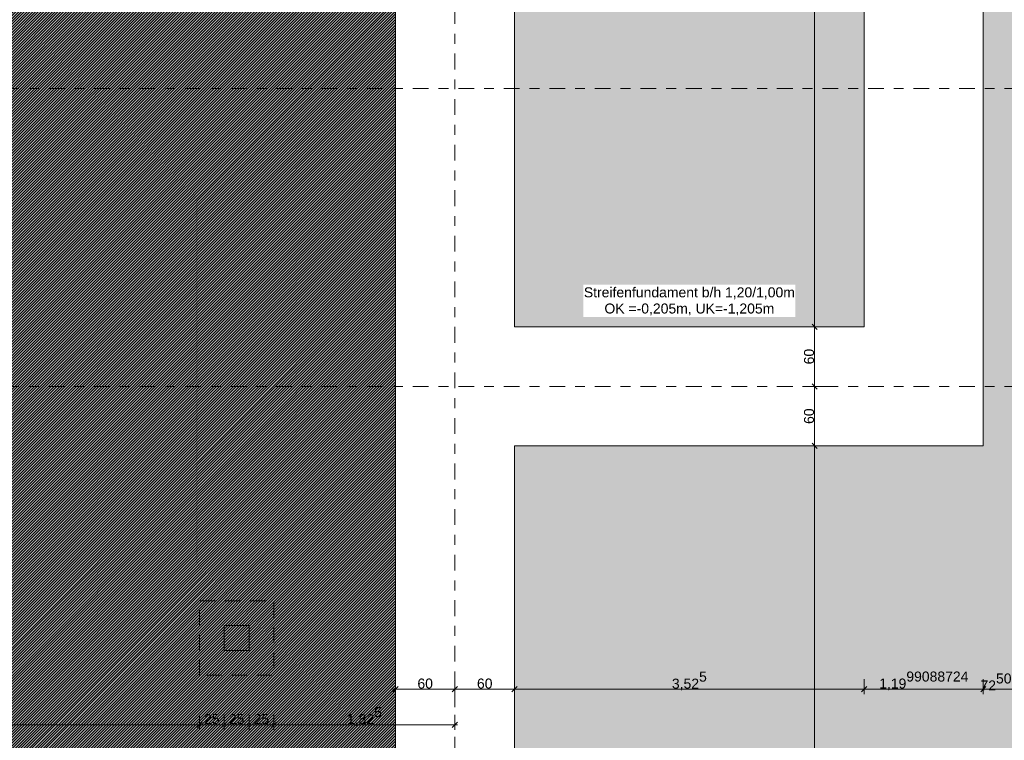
# Model space of a CAD drawing. Header units: metres. Extents: x -273 to 6, y -183 to 13.
# Tile 136 of 256: x -103.81 to -93.88, y -26.51 to -19.25. Entities that reach past the tile are written whole.
import ezdxf

# ---------------------------------------------------------------- set-up
doc = ezdxf.new("R2010")
doc.units = ezdxf.units.M
doc.header["$LTSCALE"] = 0.05
doc.header["$PDMODE"] = 1
doc.header["$PDSIZE"] = -2
doc.linetypes.add('ISO-02 Strichlinie', pattern=[3.81, 3.048, -0.762])
doc.linetypes.add('Linienart-53', pattern=[5.291531, 3.175, -1.058062, 0.352704, -0.705764])
doc.layers.get('0').update_dxf_attribs({"lineweight": 25})
for name, color, linetype, lineweight, true_color in [('30 -32 Gründung- 2 Flachgründungen u. Bodenplatten', 7, 'Continuous', 9, 0xff6633), ('70 -72 Beschriftung- 1 Beschriftung allgemein', 7, 'Continuous', 9, 0xff6633), ('70 -76 Bemaßung- 2 Allgemein', 7, 'Continuous', 5, 0x6666cc)]:
    doc.layers.add(name, color=color, linetype=linetype, lineweight=lineweight, true_color=true_color)
doc.layers.add('70 -71 Achsen- 1 Gebäudeachsen', color=7, linetype='Linienart-53', lineweight=18)
doc.layers.add('Keine', color=7, linetype='Continuous', lineweight=9)
doc.styles.add('Arial', font='arial.ttf')
doc.dimstyles.new('k+k_klein', dxfattribs={"dimtxt": 0.100689, "dimasz": 0.05302, "dimexe": 0.05, "dimexo": 0.15, "dimgap": 0.005, "dimtad": 1, "dimdec": 3, "dimtxsty": 'Arial', "dimblk": 'VW_SLASH-2', "dimblk1": 'VW_SLASH-2', "dimblk2": 'VW_SLASH-2', "dimcen": 0, "dimdle": 0.025, "dimadec": 3, "dimazin": 0, "dimtfac": 0.75, "dimtdec": 3, "dimtix": 1, "dimtmove": 0, "dimatfit": 0, "dimldrblk": 'VW_FILLEDARROW', "dimfxl": 0.1, "dimfxlon": 1, "dimfrac": 2, "dimtolj": 1, "dimarcsym": 0})

# ---------------------------------------------------------------- blocks, each defined once
blk = doc.blocks.new('_Achsen (3D)')
at = {"layer": '70 -71 Achsen- 1 Gebäudeachsen', "transparency": 33554687}
for p, q in [((-99.421, 3.8), (-99.421, -46.172)), ((-179.668, -19.947), (3.826, -19.947)), ((-179.668, -22.947), (3.826, -22.947))]:
    blk.add_line(p, q, dxfattribs=at)
blk = doc.blocks.new('Gruppe-2314')
at = {"layer": '30 -32 Gründung- 2 Flachgründungen u. Bodenplatten', "linetype": 'ISO-02 Strichlinie', "flags": 128}
blk.add_lwpolyline([(-101.996, -25.857), (-101.996, -25.107), (-101.246, -25.107), (-101.246, -25.857)], close=True, dxfattribs=at)
at = {"layer": '70 -72 Beschriftung- 1 Beschriftung allgemein', "flags": 128}
blk.add_lwpolyline([(-101.746, -25.607), (-101.746, -25.357), (-101.496, -25.357), (-101.496, -25.607)], close=True, dxfattribs=at)
blk = doc.blocks.new('_FU_2D LP5 (2D)')
at = {"layer": 'Keine', "linetype": 'Continuous', "lineweight": 0, "transparency": 33554511}
h = blk.add_hatch(color=43, dxfattribs=at)
h.paths.add_polyline_path([(-75.67109109, -30.59704198), (-73.67099996, -30.59704198), (-73.67099996, -35.19704198), (-74.57099996, -35.19704198), (-74.57099996, -38.67204198), (-73.89599996, -38.67204198), (-73.89599996, -39.34704198), (-67.52099996, -39.34704198), (-67.52099996, -38.34704198), (-65.32099996, -38.34704198), (-65.32099996, -39.34704198), (-59.27099996, -39.34704198), (-59.27099996, -38.34704198), (-57.07099996, -38.34704198), (-57.07099996, -39.34704198), (-50.67099996, -39.34704198), (-50.67099996, -28.29704198), (-56.92099996, -28.29704198), (-56.92099996, -32.44704198), (-59.42099996, -32.44704198), (-59.42099996, -28.29704198), (-65.17099996, -28.29704198), (-65.17099996, -32.44704198), (-67.67099996, -32.44704198), (-67.67099996, -28.29704198), (-73.57099996, -28.29704198), (-73.57099996, -29.29704198), (-75.77099996, -29.29704198), (-75.77099996, -27.09704198), (-74.77099996, -27.09704198), (-74.77099996, -24.04704198), (-75.77099996, -24.04704198), (-75.77099996, -21.84704198), (-74.77099996, -21.84704198), (-74.77099996, -20.54704198), (-75.67109109, -20.54704198), (-75.67109109, -10.69704198), (-75.42109109, -10.69704198), (-75.42109109, -9.44704198), (-81.42109109, -9.44704198), (-81.42109109, -13.94704198), (-84.42109109, -13.94704198), (-84.42109109, -6.44704198), (-81.95609109, -6.44704198), (-81.95609109, -3.29008264), (-84.69599996, -3.29008264), (-84.69599996, -0.54704198), (-88.07099996, -0.54704198), (-88.07099996, -2.44704198), (-89.37099996, -2.44704198), (-89.37099996, -0.54704198), (-89.57099996, -0.54704198), (-89.57099996, -2.89008719), (-92.77099996, -2.89008719), (-92.77099996, -0.54704198), (-93.72109109, -0.54704198), (-93.72109109, -8.09704198), (-92.67109109, -8.09704198), (-92.67109109, -6.44704198), (-89.67109109, -6.44704198), (-89.67109109, -13.94704198), (-92.67109109, -13.94704198), (-92.67109109, -9.29704198), (-98.82109109, -9.29704198), (-98.82109109, -11.09704198), (-94.09609109, -11.09704198), (-94.09609109, -23.54704198), (-98.82109109, -23.54704198), (-98.82109109, -34.09704198), (-75.67109109, -34.09704198)])
h.paths.add_polyline_path([(-89.17109109, -33.19704198), (-93.17109109, -33.19704198), (-93.17109109, -29.19704198), (-89.17109109, -29.19704198)])
h.paths.add_polyline_path([(-84.92109109, -29.19704198), (-80.92109109, -29.19704198), (-80.92109109, -33.19704198), (-84.92109109, -33.19704198)])
h.paths.add_polyline_path([(-85.12109109, -17.39704198), (-80.72109109, -17.39704198), (-80.72109109, -25.49704198), (-85.12109109, -25.49704198)])
h.paths.add_polyline_path([(-88.97109109, -25.49704198), (-93.37109109, -25.49704198), (-93.37109109, -17.39704198), (-88.97109109, -17.39704198)])
for points in [[(-98.82099996, -12.29704198), (-95.29599996, -12.29704198), (-95.29599996, -22.34704198), (-98.82099996, -22.34704198)], [(-159.62099996, -12.44704198), (-159.62099996, -39.34704198), (-154.37099996, -39.34704198), (-154.37099996, -37.69704198), (-150.87099996, -37.69704198), (-150.87099996, -39.34704198), (-146.77099996, -39.34704198), (-146.77099996, -37.69704198), (-143.27099996, -37.69704198), (-143.27099996, -39.34704198), (-139.17099996, -39.34704198), (-139.17099996, -37.69704198), (-135.67099996, -37.69704198), (-135.67099996, -39.34704198), (-131.57099996, -39.34704198), (-131.57099996, -37.69704198), (-128.07099996, -37.69704198), (-128.07099996, -39.34704198), (-123.97099996, -39.34704198), (-123.97099996, -37.69704198), (-120.47099996, -37.69704198), (-120.47099996, -39.34704198), (-116.37099996, -39.34704198), (-116.37099996, -37.69704198), (-112.87099996, -37.69704198), (-112.87099996, -39.34704198), (-108.77099996, -39.34704198), (-108.77099996, -37.69704198), (-105.27099996, -37.69704198), (-105.27099996, -39.34704198), (-100.02099996, -39.34704198), (-100.02099996, -12.44704198)]]:
    blk.add_hatch(color=43, dxfattribs=at).paths.add_polyline_path(points)
at = {"layer": 'Keine', "linetype": 'Continuous', "lineweight": 18, "transparency": 33554511}
h = blk.add_hatch(dxfattribs=at)
h.set_pattern_fill('Schraffur rosa', color=211, style=0, pattern_type=2)
h.set_pattern_definition([(45, (-163.679892, -17.715123), (0.0141421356, -0.0141421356), [])])
h.paths.add_polyline_path([(-159.62099996, -12.44704198), (-159.62099996, -39.34704198), (-154.37099996, -39.34704198), (-154.37099996, -37.69704198), (-150.87099996, -37.69704198), (-150.87099996, -39.34704198), (-146.77099996, -39.34704198), (-146.77099996, -37.69704198), (-143.27099996, -37.69704198), (-143.27099996, -39.34704198), (-139.17099996, -39.34704198), (-139.17099996, -37.69704198), (-135.67099996, -37.69704198), (-135.67099996, -39.34704198), (-131.57099996, -39.34704198), (-131.57099996, -37.69704198), (-128.07099996, -37.69704198), (-128.07099996, -39.34704198), (-123.97099996, -39.34704198), (-123.97099996, -37.69704198), (-120.47099996, -37.69704198), (-120.47099996, -39.34704198), (-116.37099996, -39.34704198), (-116.37099996, -37.69704198), (-112.87099996, -37.69704198), (-112.87099996, -39.34704198), (-108.77099996, -39.34704198), (-108.77099996, -37.69704198), (-105.27099996, -37.69704198), (-105.27099996, -39.34704198), (-100.02099996, -39.34704198), (-100.02099996, -12.44704198)])
at = {"layer": '30 -32 Gründung- 2 Flachgründungen u. Bodenplatten', "flags": 128}
blk.add_lwpolyline([(-159.62099996, -12.44704198), (-100.02099996, -12.44704198), (-100.02099996, -40.04704198), (-98.82099996, -40.04704198), (-98.82099996, -23.54704198), (-94.09599996, -23.54704198), (-94.09599996, -11.09704198), (-98.82099996, -11.09704198), (-98.82099996, -9.29704198), (-92.67099996, -9.29704198), (-92.67099996, -8.09704198), (-93.72099996, -8.09704198), (-93.72099996, 0.10991089), (-94.92099996, 0.10991089), (-94.92099996, -8.09704198), (-98.82099996, -8.09704198), (-98.82099996, -7.44704198), (-100.02099996, -7.44704198), (-100.02099996, -10.94704198), (-160.82099996, -10.94704198)], dxfattribs=at)
blk.add_lwpolyline([(-95.29599996, -22.34704198), (-98.82099996, -22.34704198), (-98.82099996, -12.29704198), (-95.29599996, -12.29704198)], close=True, dxfattribs=at)
at = {"layer": 'Keine', "flags": 128}
for points in [[(-84.69599996, -0.54704198), (-88.07099996, -0.54704198), (-88.07099996, -2.44704198), (-89.37099996, -2.44704198), (-89.37099996, -0.54704198), (-89.57099996, -0.54704198), (-89.57099996, -2.89008719), (-92.77099996, -2.89008719), (-92.77099996, -0.54704198), (-93.72109109, -0.54704198), (-93.72109109, -8.09704198), (-92.67109109, -8.09704198), (-92.67109109, -6.44704198), (-89.67109109, -6.44704198), (-89.67109109, -13.94704198), (-92.67109109, -13.94704198), (-92.67109109, -9.29704198), (-98.82109109, -9.29704198), (-98.82109109, -11.09704198), (-94.09609109, -11.09704198), (-94.09609109, -23.54704198), (-98.82109109, -23.54704198), (-98.82109109, -34.09704198), (-75.67109109, -34.09704198)], [(-135.67099996, -39.34704198), (-131.57099996, -39.34704198), (-131.57099996, -37.69704198), (-128.07099996, -37.69704198), (-128.07099996, -39.34704198), (-123.97099996, -39.34704198), (-123.97099996, -37.69704198), (-120.47099996, -37.69704198), (-120.47099996, -39.34704198), (-116.37099996, -39.34704198), (-116.37099996, -37.69704198), (-112.87099996, -37.69704198), (-112.87099996, -39.34704198), (-108.77099996, -39.34704198), (-108.77099996, -37.69704198), (-105.27099996, -37.69704198), (-105.27099996, -39.34704198), (-100.02099996, -39.34704198), (-100.02099996, -12.44704198), (-159.62099996, -12.44704198)], [(-135.67099996, -39.34704198), (-131.57099996, -39.34704198), (-131.57099996, -37.69704198), (-128.07099996, -37.69704198), (-128.07099996, -39.34704198), (-123.97099996, -39.34704198), (-123.97099996, -37.69704198), (-120.47099996, -37.69704198), (-120.47099996, -39.34704198), (-116.37099996, -39.34704198), (-116.37099996, -37.69704198), (-112.87099996, -37.69704198), (-112.87099996, -39.34704198), (-108.77099996, -39.34704198), (-108.77099996, -37.69704198), (-105.27099996, -37.69704198), (-105.27099996, -39.34704198), (-100.02099996, -39.34704198), (-100.02099996, -12.44704198), (-159.62099996, -12.44704198)]]:
    blk.add_lwpolyline(points, dxfattribs=at)
blk.add_lwpolyline([(-98.82099996, -12.29704198), (-95.29599996, -12.29704198), (-95.29599996, -22.34704198), (-98.82099996, -22.34704198)], close=True, dxfattribs=at)
at = {"layer": '70 -72 Beschriftung- 1 Beschriftung allgemein', "color": 7}
blk.add_blockref('Gruppe-2314', (0, 0), dxfattribs=at)
blk = doc.blocks.new('Gruppe-2757')
at = {"color": 255}
blk.add_wipeout([(-98.1268, -22.247), (-95.9902, -22.247), (-95.9902, -21.9225), (-98.1268, -21.9225)], dxfattribs=at).dxf.layer = '70 -72 Beschriftung- 1 Beschriftung allgemein'
at = {"layer": '70 -72 Beschriftung- 1 Beschriftung allgemein', "insert": (-97.0585, -21.9495), "char_height": 0.100689, "attachment_point": 2, "line_spacing_factor": 0.970891, "style": 'Arial'}
blk.add_mtext('Streifenfundament b/h 1,20/1,00m\\POK =-0,205m, UK=-1,205m', dxfattribs=at)
blk = doc.blocks.new('VW_SLASH-2')
at = {"color": 0, "linetype": 'ByBlock', "lineweight": -2, "transparency": 16777216}
blk.add_line((0.47, 0), (-1, 0), dxfattribs=at)
at = {"color": 0, "lineweight": 5, "transparency": 16777216, "flags": 128}
blk.add_lwpolyline([(0.5, 0.5), (-0.5, -0.5)], dxfattribs=at)
blk = doc.blocks.new('*D3565')
at = {"layer": '70 -76 Bemaßung- 2 Allgemein', "color": 0, "lineweight": -2}
for p, q in [((-95.696, -12.297), (-95.846, -12.297)), ((-95.796, -22.294), (-95.796, -12.3501)), ((-95.696, -22.347), (-95.846, -22.347))]:
    blk.add_line(p, q, dxfattribs=at)
at = {"layer": 'Defpoints', "color": 0}
for p in [(-95.796, -12.297), (-95.296, -12.297), (-95.296, -22.347)]:
    blk.add_point(p, dxfattribs=at)
at = {"layer": '70 -76 Bemaßung- 2 Allgemein', "color": 0, "lineweight": -2, "xscale": 0.05302001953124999, "yscale": 0.05302001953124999, "zscale": 0.05302001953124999}
for p, rotation in [((-95.796, -12.297), 90), ((-95.796, -22.347), 270)]:
    blk.add_blockref('VW_SLASH-2', p, dxfattribs=dict(at, rotation=rotation))
at = {"layer": '70 -76 Bemaßung- 2 Allgemein', "color": 0, "insert": (-95.8615, -17.322), "char_height": 0.10069, "attachment_point": 5, "rotation": 90, "style": 'Arial'}
blk.add_mtext('\\A1;10,05', dxfattribs=at)
blk = doc.blocks.new('VW_FILLEDARROW')
at = {"linetype": 'Continuous', "lineweight": 0, "transparency": 16777216}
blk.add_hatch(color=0, dxfattribs=at).paths.add_polyline_path([(-2.83, 0.76), (0, 0), (-2.83, -0.76)])
at = {"color": 0, "lineweight": 5, "transparency": 16777216, "flags": 128}
blk.add_lwpolyline([(-2.83, 0.76), (0, 0), (-2.83, -0.76)], close=True, dxfattribs=at)
blk = doc.blocks.new('*D3566')
at = {"layer": '70 -76 Bemaßung- 2 Allgemein', "color": 0, "lineweight": -2}
for p, q in [((-95.696, -22.347), (-95.846, -22.347)), ((-95.796, -22.894), (-95.796, -22.4001)), ((-95.696, -22.947), (-95.846, -22.947))]:
    blk.add_line(p, q, dxfattribs=at)
at = {"layer": 'Defpoints', "color": 0}
for p in [(-95.796, -22.347), (-95.296, -22.347), (-94.096, -22.947)]:
    blk.add_point(p, dxfattribs=at)
at = {"layer": '70 -76 Bemaßung- 2 Allgemein', "color": 0, "lineweight": -2, "xscale": 0.05302001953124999, "yscale": 0.05302001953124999, "zscale": 0.05302001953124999}
for p, rotation in [((-95.796, -22.347), 90), ((-95.796, -22.947), 270)]:
    blk.add_blockref('VW_SLASH-2', p, dxfattribs=dict(at, rotation=rotation))
at = {"layer": '70 -76 Bemaßung- 2 Allgemein', "color": 0, "insert": (-95.8524, -22.647), "char_height": 0.10069, "attachment_point": 5, "rotation": 90, "style": 'Arial'}
blk.add_mtext('\\A1;60', dxfattribs=at)
blk = doc.blocks.new('*D3567')
at = {"layer": '70 -76 Bemaßung- 2 Allgemein', "color": 0, "lineweight": -2}
for p, q in [((-95.696, -22.947), (-95.846, -22.947)), ((-95.796, -23.494), (-95.796, -23.0001)), ((-95.696, -23.547), (-95.846, -23.547))]:
    blk.add_line(p, q, dxfattribs=at)
at = {"layer": 'Defpoints', "color": 0}
for p in [(-95.796, -22.947), (-94.096, -22.947), (-94.0961, -23.547)]:
    blk.add_point(p, dxfattribs=at)
at = {"layer": '70 -76 Bemaßung- 2 Allgemein', "color": 0, "lineweight": -2, "xscale": 0.05302001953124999, "yscale": 0.05302001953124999, "zscale": 0.05302001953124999}
for p, rotation in [((-95.796, -22.947), 90), ((-95.796, -23.547), 270)]:
    blk.add_blockref('VW_SLASH-2', p, dxfattribs=dict(at, rotation=rotation))
at = {"layer": '70 -76 Bemaßung- 2 Allgemein', "color": 0, "insert": (-95.8524, -23.247), "char_height": 0.10069, "attachment_point": 5, "rotation": 90, "style": 'Arial'}
blk.add_mtext('\\A1;60', dxfattribs=at)
blk = doc.blocks.new('*D3568')
at = {"layer": '70 -76 Bemaßung- 2 Allgemein', "color": 0, "lineweight": -2}
for p, q in [((-95.696, -23.547), (-95.846, -23.547)), ((-95.796, -39.394), (-95.796, -23.6001)), ((-95.696, -39.447), (-95.846, -39.447))]:
    blk.add_line(p, q, dxfattribs=at)
at = {"layer": 'Defpoints', "color": 0}
for p in [(-95.796, -23.547), (-94.0961, -23.547), (-94.0961, -39.447)]:
    blk.add_point(p, dxfattribs=at)
at = {"layer": '70 -76 Bemaßung- 2 Allgemein', "color": 0, "lineweight": -2, "xscale": 0.05302001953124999, "yscale": 0.05302001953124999, "zscale": 0.05302001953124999}
for p, rotation in [((-95.796, -23.547), 90), ((-95.796, -39.447), 270)]:
    blk.add_blockref('VW_SLASH-2', p, dxfattribs=dict(at, rotation=rotation))
at = {"layer": '70 -76 Bemaßung- 2 Allgemein', "color": 0, "insert": (-95.8615, -31.497), "char_height": 0.10069, "attachment_point": 5, "rotation": 90, "style": 'Arial'}
blk.add_mtext('\\A1;15,90', dxfattribs=at)
blk = doc.blocks.new('*D3703')
at = {"layer": '70 -76 Bemaßung- 2 Allgemein', "color": 0, "lineweight": -2}
for p, q in [((-100.021, -25.897), (-100.021, -26.047)), ((-99.421, -25.897), (-99.421, -26.047)), ((-99.474, -25.997), (-99.968, -25.997))]:
    blk.add_line(p, q, dxfattribs=at)
at = {"layer": 'Defpoints', "color": 0}
for p in [(-100.021, -25.1506), (-99.421, -25.497), (-100.021, -25.997)]:
    blk.add_point(p, dxfattribs=at)
at = {"layer": '70 -76 Bemaßung- 2 Allgemein', "color": 0, "lineweight": -2, "xscale": 0.05302001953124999, "yscale": 0.05302001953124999, "zscale": 0.05302001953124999, "rotation": 180}
blk.add_blockref('VW_SLASH-2', (-100.021, -25.997), dxfattribs=at)
at = {"layer": '70 -76 Bemaßung- 2 Allgemein', "color": 0, "lineweight": -2, "xscale": 0.05302001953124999, "yscale": 0.05302001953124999, "zscale": 0.05302001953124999}
blk.add_blockref('VW_SLASH-2', (-99.421, -25.997), dxfattribs=at)
at = {"layer": '70 -76 Bemaßung- 2 Allgemein', "color": 0, "insert": (-99.721, -25.9406), "char_height": 0.10069, "attachment_point": 5, "style": 'Arial'}
blk.add_mtext('\\A1;60', dxfattribs=at)
blk = doc.blocks.new('*D3704')
at = {"layer": '70 -76 Bemaßung- 2 Allgemein', "color": 0, "lineweight": -2}
for p, q in [((-99.421, -25.897), (-99.421, -26.047)), ((-98.821, -25.897), (-98.821, -26.047)), ((-98.874, -25.997), (-99.368, -25.997))]:
    blk.add_line(p, q, dxfattribs=at)
at = {"layer": 'Defpoints', "color": 0}
for p in [(-98.821, -22.347), (-99.421, -25.497), (-99.421, -25.997)]:
    blk.add_point(p, dxfattribs=at)
at = {"layer": '70 -76 Bemaßung- 2 Allgemein', "color": 0, "lineweight": -2, "xscale": 0.05302001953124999, "yscale": 0.05302001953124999, "zscale": 0.05302001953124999, "rotation": 180}
blk.add_blockref('VW_SLASH-2', (-99.421, -25.997), dxfattribs=at)
at = {"layer": '70 -76 Bemaßung- 2 Allgemein', "color": 0, "lineweight": -2, "xscale": 0.05302001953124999, "yscale": 0.05302001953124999, "zscale": 0.05302001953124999}
blk.add_blockref('VW_SLASH-2', (-98.821, -25.997), dxfattribs=at)
at = {"layer": '70 -76 Bemaßung- 2 Allgemein', "color": 0, "insert": (-99.121, -25.9406), "char_height": 0.10069, "attachment_point": 5, "style": 'Arial'}
blk.add_mtext('\\A1;60', dxfattribs=at)
blk = doc.blocks.new('*D3705')
at = {"layer": '70 -76 Bemaßung- 2 Allgemein', "color": 0, "lineweight": -2}
for p, q in [((-98.821, -25.897), (-98.821, -26.047)), ((-95.296, -25.897), (-95.296, -26.047)), ((-95.349, -25.997), (-98.768, -25.997))]:
    blk.add_line(p, q, dxfattribs=at)
at = {"layer": 'Defpoints', "color": 0}
for p in [(-98.821, -22.347), (-95.296, -22.347), (-98.821, -25.997)]:
    blk.add_point(p, dxfattribs=at)
at = {"layer": '70 -76 Bemaßung- 2 Allgemein', "color": 0, "lineweight": -2, "xscale": 0.05302001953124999, "yscale": 0.05302001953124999, "zscale": 0.05302001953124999, "rotation": 180}
blk.add_blockref('VW_SLASH-2', (-98.821, -25.997), dxfattribs=at)
at = {"layer": '70 -76 Bemaßung- 2 Allgemein', "color": 0, "lineweight": -2, "xscale": 0.05302001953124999, "yscale": 0.05302001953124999, "zscale": 0.05302001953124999}
blk.add_blockref('VW_SLASH-2', (-95.296, -25.997), dxfattribs=at)
at = {"layer": '70 -76 Bemaßung- 2 Allgemein', "color": 0, "insert": (-97.0585, -25.9148), "char_height": 0.100689, "attachment_point": 5, "style": 'Arial'}
blk.add_mtext('\\A1;3,52\\S5^ ;', dxfattribs=at)
blk = doc.blocks.new('*D3706')
at = {"layer": '70 -76 Bemaßung- 2 Allgemein', "color": 0, "lineweight": -2}
for p, q in [((-95.296, -25.897), (-95.296, -26.047)), ((-94.0961, -25.897), (-94.0961, -26.047)), ((-94.1491, -25.997), (-95.243, -25.997))]:
    blk.add_line(p, q, dxfattribs=at)
at = {"layer": 'Defpoints', "color": 0}
for p in [(-95.296, -22.347), (-94.0961, -23.547), (-95.296, -25.997)]:
    blk.add_point(p, dxfattribs=at)
at = {"layer": '70 -76 Bemaßung- 2 Allgemein', "color": 0, "lineweight": -2, "xscale": 0.05302001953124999, "yscale": 0.05302001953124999, "zscale": 0.05302001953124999, "rotation": 180}
blk.add_blockref('VW_SLASH-2', (-95.296, -25.997), dxfattribs=at)
at = {"layer": '70 -76 Bemaßung- 2 Allgemein', "color": 0, "lineweight": -2, "xscale": 0.05302001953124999, "yscale": 0.05302001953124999, "zscale": 0.05302001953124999}
blk.add_blockref('VW_SLASH-2', (-94.0961, -25.997), dxfattribs=at)
at = {"layer": '70 -76 Bemaßung- 2 Allgemein', "color": 0, "insert": (-94.696, -25.9139), "char_height": 0.100689, "attachment_point": 5, "style": 'Arial'}
blk.add_mtext('\\A1;1,19\\S99088724^ ;', dxfattribs=at)
blk = doc.blocks.new('*D3707')
at = {"layer": '70 -76 Bemaßung- 2 Allgemein', "color": 0, "lineweight": -2}
for p, q in [((-94.0961, -25.897), (-94.0961, -26.047)), ((-93.371, -25.897), (-93.371, -26.047)), ((-94.1491, -25.997), (-94.2021, -25.997)), ((-93.371, -25.997), (-94.0961, -25.997)), ((-93.318, -25.997), (-93.265, -25.997))]:
    blk.add_line(p, q, dxfattribs=at)
at = {"layer": 'Defpoints', "color": 0}
for p in [(-94.0961, -23.547), (-93.371, -25.497), (-94.0961, -25.997)]:
    blk.add_point(p, dxfattribs=at)
at = {"layer": '70 -76 Bemaßung- 2 Allgemein', "color": 0, "lineweight": -2, "xscale": 0.05302001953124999, "yscale": 0.05302001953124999, "zscale": 0.05302001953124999}
blk.add_blockref('VW_SLASH-2', (-94.0961, -25.997), dxfattribs=at)
at = {"layer": '70 -76 Bemaßung- 2 Allgemein', "color": 0, "lineweight": -2, "xscale": 0.05302001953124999, "yscale": 0.05302001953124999, "zscale": 0.05302001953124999, "rotation": 180}
blk.add_blockref('VW_SLASH-2', (-93.371, -25.997), dxfattribs=at)
at = {"layer": '70 -76 Bemaßung- 2 Allgemein', "color": 0, "insert": (-93.7335, -25.9239), "char_height": 0.100689, "attachment_point": 5, "style": 'Arial'}
blk.add_mtext('\\A1;72\\S50911276^ ;', dxfattribs=at)
blk = doc.blocks.new('*D3985')
at = {"layer": '70 -76 Bemaßung- 2 Allgemein', "color": 0, "lineweight": -2}
for p, q in [((-112.296, -26.2547), (-112.296, -26.4047)), ((-101.996, -26.2547), (-101.996, -26.4047)), ((-102.049, -26.3547), (-112.243, -26.3547))]:
    blk.add_line(p, q, dxfattribs=at)
at = {"layer": 'Defpoints', "color": 0}
for p in [(-112.296, -25.8547), (-101.996, -25.8547), (-112.296, -26.3547)]:
    blk.add_point(p, dxfattribs=at)
at = {"layer": '70 -76 Bemaßung- 2 Allgemein', "color": 0, "lineweight": -2, "xscale": 0.05302001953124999, "yscale": 0.05302001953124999, "zscale": 0.05302001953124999, "rotation": 180}
blk.add_blockref('VW_SLASH-2', (-112.296, -26.3547), dxfattribs=at)
at = {"layer": '70 -76 Bemaßung- 2 Allgemein', "color": 0, "lineweight": -2, "xscale": 0.05302001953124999, "yscale": 0.05302001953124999, "zscale": 0.05302001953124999}
blk.add_blockref('VW_SLASH-2', (-101.996, -26.3547), dxfattribs=at)
at = {"layer": '70 -76 Bemaßung- 2 Allgemein', "color": 0, "insert": (-107.324, -26.2687), "char_height": 0.10069, "attachment_point": 5, "style": 'Arial'}
blk.add_mtext('\\A1;10,30', dxfattribs=at)
blk = doc.blocks.new('*D3986')
at = {"layer": '70 -76 Bemaßung- 2 Allgemein', "color": 0, "lineweight": -2}
for p, q in [((-101.996, -26.2547), (-101.996, -26.4047)), ((-101.746, -26.2547), (-101.746, -26.4047)), ((-101.799, -26.3547), (-101.943, -26.3547))]:
    blk.add_line(p, q, dxfattribs=at)
at = {"layer": 'Defpoints', "color": 0}
for p in [(-101.746, -25.6047), (-101.996, -25.8547), (-101.996, -26.3547)]:
    blk.add_point(p, dxfattribs=at)
at = {"layer": '70 -76 Bemaßung- 2 Allgemein', "color": 0, "lineweight": -2, "xscale": 0.05302001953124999, "yscale": 0.05302001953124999, "zscale": 0.05302001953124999, "rotation": 180}
blk.add_blockref('VW_SLASH-2', (-101.996, -26.3547), dxfattribs=at)
at = {"layer": '70 -76 Bemaßung- 2 Allgemein', "color": 0, "lineweight": -2, "xscale": 0.05302001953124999, "yscale": 0.05302001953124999, "zscale": 0.05302001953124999}
blk.add_blockref('VW_SLASH-2', (-101.746, -26.3547), dxfattribs=at)
at = {"layer": '70 -76 Bemaßung- 2 Allgemein', "color": 0, "insert": (-101.871, -26.2983), "char_height": 0.10069, "attachment_point": 5, "style": 'Arial'}
blk.add_mtext('\\A1;25', dxfattribs=at)
blk = doc.blocks.new('*D3987')
at = {"layer": '70 -76 Bemaßung- 2 Allgemein', "color": 0, "lineweight": -2}
for p, q in [((-101.746, -26.2547), (-101.746, -26.4047)), ((-101.496, -26.2547), (-101.496, -26.4047)), ((-101.549, -26.3547), (-101.693, -26.3547))]:
    blk.add_line(p, q, dxfattribs=at)
at = {"layer": 'Defpoints', "color": 0}
for p in [(-101.746, -25.6047), (-101.496, -25.6047), (-101.746, -26.3547)]:
    blk.add_point(p, dxfattribs=at)
at = {"layer": '70 -76 Bemaßung- 2 Allgemein', "color": 0, "lineweight": -2, "xscale": 0.05302001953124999, "yscale": 0.05302001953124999, "zscale": 0.05302001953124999, "rotation": 180}
blk.add_blockref('VW_SLASH-2', (-101.746, -26.3547), dxfattribs=at)
at = {"layer": '70 -76 Bemaßung- 2 Allgemein', "color": 0, "lineweight": -2, "xscale": 0.05302001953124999, "yscale": 0.05302001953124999, "zscale": 0.05302001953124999}
blk.add_blockref('VW_SLASH-2', (-101.496, -26.3547), dxfattribs=at)
at = {"layer": '70 -76 Bemaßung- 2 Allgemein', "color": 0, "insert": (-101.621, -26.2983), "char_height": 0.10069, "attachment_point": 5, "style": 'Arial'}
blk.add_mtext('\\A1;25', dxfattribs=at)
blk = doc.blocks.new('*D3988')
at = {"layer": '70 -76 Bemaßung- 2 Allgemein', "color": 0, "lineweight": -2}
for p, q in [((-101.496, -26.2547), (-101.496, -26.4047)), ((-101.246, -26.2547), (-101.246, -26.4047)), ((-101.299, -26.3547), (-101.443, -26.3547))]:
    blk.add_line(p, q, dxfattribs=at)
at = {"layer": 'Defpoints', "color": 0}
for p in [(-101.496, -25.6047), (-101.246, -25.8547), (-101.496, -26.3547)]:
    blk.add_point(p, dxfattribs=at)
at = {"layer": '70 -76 Bemaßung- 2 Allgemein', "color": 0, "lineweight": -2, "xscale": 0.05302001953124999, "yscale": 0.05302001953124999, "zscale": 0.05302001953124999, "rotation": 180}
blk.add_blockref('VW_SLASH-2', (-101.496, -26.3547), dxfattribs=at)
at = {"layer": '70 -76 Bemaßung- 2 Allgemein', "color": 0, "lineweight": -2, "xscale": 0.05302001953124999, "yscale": 0.05302001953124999, "zscale": 0.05302001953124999}
blk.add_blockref('VW_SLASH-2', (-101.246, -26.3547), dxfattribs=at)
at = {"layer": '70 -76 Bemaßung- 2 Allgemein', "color": 0, "insert": (-101.371, -26.2983), "char_height": 0.10069, "attachment_point": 5, "style": 'Arial'}
blk.add_mtext('\\A1;25', dxfattribs=at)
blk = doc.blocks.new('*D3989')
at = {"layer": '70 -76 Bemaßung- 2 Allgemein', "color": 0, "lineweight": -2}
for p, q in [((-101.246, -26.2547), (-101.246, -26.4047)), ((-99.421, -26.2547), (-99.421, -26.4047)), ((-99.474, -26.3547), (-101.193, -26.3547))]:
    blk.add_line(p, q, dxfattribs=at)
at = {"layer": 'Defpoints', "color": 0}
for p in [(-99.421, -25.6806), (-101.246, -25.8547), (-101.246, -26.3547)]:
    blk.add_point(p, dxfattribs=at)
at = {"layer": '70 -76 Bemaßung- 2 Allgemein', "color": 0, "lineweight": -2, "xscale": 0.05302001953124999, "yscale": 0.05302001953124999, "zscale": 0.05302001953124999, "rotation": 180}
blk.add_blockref('VW_SLASH-2', (-101.246, -26.3547), dxfattribs=at)
at = {"layer": '70 -76 Bemaßung- 2 Allgemein', "color": 0, "lineweight": -2, "xscale": 0.05302001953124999, "yscale": 0.05302001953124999, "zscale": 0.05302001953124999}
blk.add_blockref('VW_SLASH-2', (-99.421, -26.3547), dxfattribs=at)
at = {"layer": '70 -76 Bemaßung- 2 Allgemein', "color": 0, "insert": (-100.3335, -26.2725), "char_height": 0.100689, "attachment_point": 5, "style": 'Arial'}
blk.add_mtext('\\A1;1,82\\S5^ ;', dxfattribs=at)
blk = doc.blocks.new('Gruppe-2809')
at = {"layer": '70 -76 Bemaßung- 2 Allgemein'}
for base, p1, p2, text, picture, middle in [((-95.79599996, -12.29704198), (-95.29599996, -22.34704198), (-95.29599996, -12.29704198), '10,05', '*D3565', (-95.8614635, -17.32204198)), ((-95.79599996, -22.34704198), (-94.09599996, -22.94704198), (-95.29599996, -22.34704198), '60', '*D3566', (-95.85240152, -22.64704198)), ((-95.79599996, -22.94704198), (-94.09609109, -23.54704198), (-94.09599996, -22.94704198), '60', '*D3567', (-95.85240152, -23.24704198)), ((-95.79599996, -23.54704198), (-94.09609109, -39.44704198), (-94.09609109, -23.54704198), '15,90', '*D3568', (-95.8614635, -31.49704198))]:
    dim = blk.add_linear_dim(base=base, p1=p1, p2=p2, angle=270, text=text, dimstyle='k+k_klein', override={"dimtxt": 0.100689, "dimgap": 0.005, "dimdec": 8, "dimpost": '<>', "dimtxsty": 'Arial', "dimtmove": 2}, dxfattribs=at)
    dim.commit()
    dim.dimension.update_dxf_attribs({"geometry": picture, "text_midpoint": middle})
blk = doc.blocks.new('Gruppe-2818')
at = {"layer": '70 -76 Bemaßung- 2 Allgemein'}
for base, p1, p2, text, picture, middle in [((-99.42099996, -25.99704198), (-98.82099996, -22.34704198), (-99.42099996, -25.49704198), '60', '*D3704', (-99.12099996, -25.94064042)), ((-98.82099996, -25.99704198), (-95.29599996, -22.34704198), (-98.82099996, -22.34704198), '3,52\\S5^ ;', '*D3705', (-97.05849996, -25.91484735)), ((-95.29599996, -25.99704198), (-94.09609109, -23.54704198), (-95.29599996, -22.34704198), '1,19\\S99088724^ ;', '*D3706', (-94.69604553, -25.91394115)), ((-94.09609109, -25.99704198), (-93.37099996, -25.49704198), (-94.09609109, -23.54704198), '72\\S50911276^ ;', '*D3707', (-93.73354553, -25.92385898)), ((-100.02099996, -25.99704198), (-99.42099996, -25.49704198), (-100.02099996, -25.15063182), '60', '*D3703', (-99.72099996, -25.94064042))]:
    dim = blk.add_linear_dim(base=base, p1=p1, p2=p2, text=text, dimstyle='k+k_klein', override={"dimtxt": 0.100689, "dimgap": 0.005, "dimdec": 8, "dimpost": '<>', "dimtxsty": 'Arial', "dimtmove": 2}, dxfattribs=at)
    dim.commit()
    dim.dimension.update_dxf_attribs({"geometry": picture, "text_midpoint": middle})
blk = doc.blocks.new('Gruppe-2844')
at = {"layer": '70 -76 Bemaßung- 2 Allgemein'}
for base, p1, p2, text, picture, middle in [((-101.99599996, -26.35465985), (-101.74599996, -25.60465985), (-101.99599996, -25.85465985), '25', '*D3986', (-101.87099996, -26.29825829)), ((-101.74599996, -26.35465985), (-101.49599996, -25.60465985), (-101.74599996, -25.60465985), '25', '*D3987', (-101.62099996, -26.29825829)), ((-101.49599996, -26.35465985), (-101.24599996, -25.85465985), (-101.49599996, -25.60465985), '25', '*D3988', (-101.37099996, -26.29825829)), ((-101.24599996, -26.35465985), (-99.42099996, -25.68059883), (-101.24599996, -25.85465985), '1,82\\S5^ ;', '*D3989', (-100.33349996, -26.27246521))]:
    dim = blk.add_linear_dim(base=base, p1=p1, p2=p2, text=text, dimstyle='k+k_klein', override={"dimtxt": 0.100689, "dimgap": 0.005, "dimdec": 8, "dimpost": '<>', "dimtxsty": 'Arial', "dimtmove": 2}, dxfattribs=at)
    dim.commit()
    dim.dimension.update_dxf_attribs({"geometry": picture, "text_midpoint": middle})
dim = blk.add_linear_dim(base=(-112.29599996, -26.35465985), p1=(-101.99599996, -25.85465985), p2=(-112.29599996, -25.85465985), text='10,30', dimstyle='k+k_klein', override={"dimtxt": 0.100689, "dimgap": 0.005, "dimdec": 8, "dimpost": '<>', "dimtxsty": 'Arial', "dimtmove": 2}, dxfattribs=at)
dim.commit()
dim.dimension.update_dxf_attribs({"geometry": '*D3985', "text_midpoint": (-107.32397222, -26.26869735), "dimtype": 160})
blk = doc.blocks.new('_FU_2D Bemaßung_ Beschriftung (3D)')
at = {"layer": '70 -72 Beschriftung- 1 Beschriftung allgemein', "color": 7}
blk.add_blockref('Gruppe-2757', (0, 0), dxfattribs=at)
at = {"layer": '70 -76 Bemaßung- 2 Allgemein'}
for name in ['Gruppe-2818', 'Gruppe-2844']:
    blk.add_blockref(name, (0, 0), dxfattribs=at)
blk.add_blockref('Gruppe-2809', (0, 0), dxfattribs=at)

msp = doc.modelspace()

# ---------------------------------------------------------------- block references
at = {"layer": 'Keine', "color": 1}
msp.add_blockref('_Achsen (3D)', (0, 0), dxfattribs=at)

# ---------------------------------------------------------------- next in the draw order: block references
msp.add_blockref('_FU_2D LP5 (2D)', (0, 0), dxfattribs=at)

# ---------------------------------------------------------------- next in the draw order: block references
msp.add_blockref('_FU_2D Bemaßung_ Beschriftung (3D)', (0, 0), dxfattribs=at)

doc.saveas('drawing.dxf')
